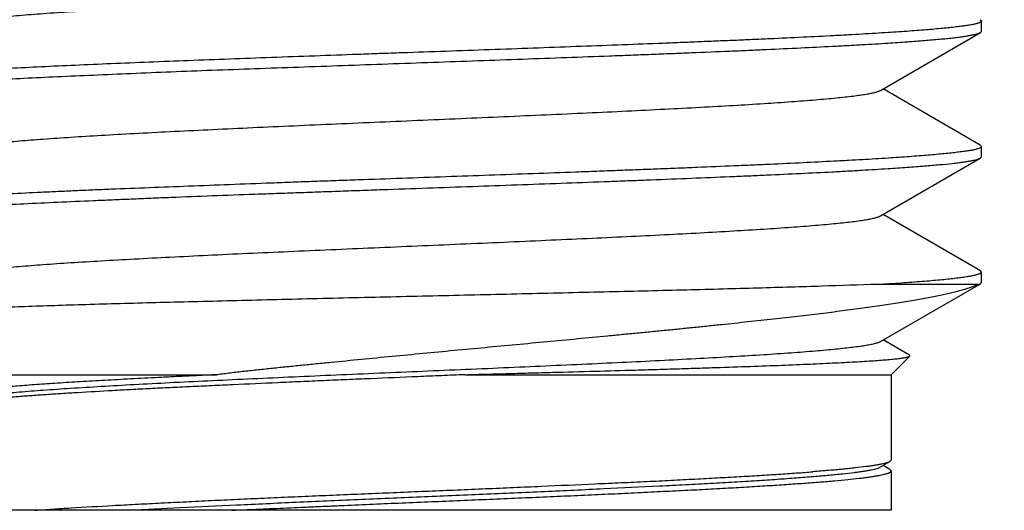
# Model space of a CAD drawing. Header units: inches. Extents: x 0 to 34, y 0 to 22.
# Tile 21 of 106: x 8.226 to 8.3896, y 10.2465 to 10.3279. Entities that reach past the tile are written whole.
import ezdxf

# ---------------------------------------------------------------- set-up
doc = ezdxf.new("R2010")
doc.units = ezdxf.units.IN
doc.header["$LTSCALE"] = 1.87
doc.header["$MEASUREMENT"] = 0
doc.layers.get('0').update_dxf_attribs({"linetype": 'CONTINUOUS'})
doc.layers.add('DIMENSIONS', color=7, linetype='CONTINUOUS')
doc.styles.get("Standard").update_dxf_attribs({"font": 'txt', "width": 0.8})
doc.dimstyles.new('DIMSTYLE_2', dxfattribs={"dimtxt": 0.125, "dimasz": 0.18, "dimexe": 0.125, "dimexo": 0.0625, "dimgap": 0.0625, "dimtad": 0, "dimtih": 1, "dimtoh": 1, "dimlfac": 1.333333, "dimzin": 4, "dimdsep": 46, "dimtxsty": 'STANDARD', "dimblk": '_FILLED', "dimblk1": '_FILLED', "dimblk2": '_FILLED', "dimcen": 0.09, "dimadec": 0, "dimazin": 0, "dimtfac": 1, "dimtofl": 0, "dimtmove": 0, "dimatfit": 3, "dimldrblk": '_FILLED', "dimfxl": 1, "dimtolj": 1, "dimtzin": 4, "dimarcsym": 0})

# ---------------------------------------------------------------- blocks, each defined once
blk = doc.blocks.new('_FILLED')
at = {"color": 0, "linetype": 'BYBLOCK'}
blk.add_solid([(0, 0), (-1, 0.17361), (-1, -0.17361)], dxfattribs=at)
blk = doc.blocks.new('*D38')
at = {"layer": 'DIMENSIONS', "color": 2, "linetype": 'CONTINUOUS'}
for p, q in [((7.86668, 18.6577), (12.25022, 18.6577)), ((12.12522, 18.6577), (12.12522, 14.57708)), ((12.12522, 10.24645), (12.12522, 14.32708)), ((8.76285, 10.24645), (12.25022, 10.24645))]:
    blk.add_line(p, q, dxfattribs=at)
at = {"layer": 'DIMENSIONS', "color": 2, "linetype": 'CONTINUOUS', "xscale": 0.18, "yscale": 0.18, "zscale": 0.18}
for p, rotation in [((12.12522, 18.6577), 90), ((12.12522, 10.24645), 270)]:
    blk.add_blockref('_FILLED', p, dxfattribs=dict(at, rotation=rotation))
at = {"layer": 'DIMENSIONS', "color": 2, "linetype": 'CONTINUOUS', "insert": (12.12522, 14.51458), "char_height": 0.125, "width": 1.525, "attachment_point": 2, "line_spacing_factor": 0.9}
blk.add_mtext('(11.21{\\Ftxt.shx;\\W1.000000;\\H0.125000; }[284.9])', dxfattribs=at)

msp = doc.modelspace()

# ---------------------------------------------------------------- linework, layer by layer
at = {"color": 7, "linetype": 'CONTINUOUS'}
for p, q in [((8.38564, 10.32787), (8.38582, 10.32766)), ((8.38582, 10.32594), (8.38582, 10.32766)), ((8.36905, 10.31614), (8.38565, 10.32575)), ((8.38565, 10.32575), (8.38582, 10.32594)), ((8.38564, 10.30704), (8.36948, 10.31639)), ((8.38564, 10.30704), (8.38582, 10.30682)), ((8.38582, 10.3051), (8.38582, 10.30682)), ((8.38564, 10.3049), (8.38582, 10.3051)), ((8.36905, 10.2953), (8.38564, 10.3049)), ((8.38565, 10.2862), (8.36948, 10.29556)), ((8.38582, 10.286), (8.38565, 10.2862)), ((8.38582, 10.28427), (8.38582, 10.286)), ((8.3854, 10.28395), (8.36853, 10.28395)), ((8.36907, 10.27447), (8.38565, 10.28406)), ((8.3854, 10.28395), (8.38565, 10.28406)), ((8.38565, 10.28406), (8.38582, 10.28427)), ((8.37386, 10.27219), (8.36949, 10.27472)), ((8.37391, 10.27204), (8.37386, 10.27219)), ((8.37082, 10.26895), (8.37391, 10.27204)), ((8.21332, 10.26895), (8.25882, 10.26895)), ((8.30002, 10.26895), (8.37082, 10.26895)), ((8.37082, 10.26895), (8.37082, 10.25477)), ((8.36907, 10.25364), (8.37061, 10.25453)), ((8.37082, 10.25477), (8.37061, 10.25453)), ((8.37061, 10.25323), (8.36949, 10.25388)), ((8.37082, 10.25299), (8.37061, 10.25323)), ((8.37082, 10.25299), (8.37082, 10.24645)), ((8.37082, 10.24645), (8.21332, 10.24645))]:
    msp.add_line(p, q, dxfattribs=at)
for points, knots in [([(8.21508, 10.32705), (8.21513, 10.32707), (8.21524, 10.32713), (8.21544, 10.32721), (8.21568, 10.32728), (8.21596, 10.32736), (8.21628, 10.32744), (8.2168, 10.32755), (8.21754, 10.32768), (8.21856, 10.32783), (8.21973, 10.32799), (8.22106, 10.32814), (8.22255, 10.32829), (8.22419, 10.32845), (8.22667, 10.32866), (8.23013, 10.32893), (8.23467, 10.32923), (8.23971, 10.32954), (8.24522, 10.32985), (8.25114, 10.33016), (8.25741, 10.33047), (8.26399, 10.33077), (8.2708, 10.33108), (8.28021, 10.3315), (8.29213, 10.33201), (8.30405, 10.33252), (8.31346, 10.33294), (8.32028, 10.33325), (8.32685, 10.33355), (8.33311, 10.33386), (8.33902, 10.33417), (8.34452, 10.33448), (8.34955, 10.33479), (8.35409, 10.33509), (8.35753, 10.33536), (8.36001, 10.33557), (8.36165, 10.33573), (8.36313, 10.33588), (8.36446, 10.33603), (8.36562, 10.33619), (8.36663, 10.33634), (8.36736, 10.33647), (8.36786, 10.33658), (8.36818, 10.33666), (8.36846, 10.33674), (8.3687, 10.33681), (8.36889, 10.33689), (8.36901, 10.33695), (8.36906, 10.33698)], [0, 0, 0, 0, 0.001121, 0.002491, 0.004116, 0.006, 0.008148, 0.01056, 0.016177, 0.02284, 0.030529, 0.039209, 0.048867, 0.059526, 0.071177, 0.097285, 0.126844, 0.159642, 0.195431, 0.233923, 0.274735, 0.317471, 0.361779, 0.407312, 0.500426, 0.593525, 0.639052, 0.683364, 0.726075, 0.766815, 0.805217, 0.840966, 0.873731, 0.903233, 0.929232, 0.940847, 0.951502, 0.96117, 0.969825, 0.977443, 0.984012, 0.989538, 0.991915, 0.994036, 0.995902, 0.997516, 0.99888, 1, 1, 1, 1]), ([(8.38582, 10.32766), (8.38582, 10.32765), (8.38582, 10.32763), (8.38581, 10.3276), (8.38579, 10.32757), (8.38575, 10.32752), (8.38568, 10.32747), (8.38557, 10.32741), (8.38542, 10.32734), (8.38525, 10.32728), (8.38505, 10.32722), (8.38472, 10.32714), (8.38423, 10.32703), (8.38355, 10.32692), (8.38274, 10.3268), (8.38182, 10.32669), (8.38078, 10.32657), (8.37962, 10.32645), (8.37834, 10.32633), (8.37695, 10.32621), (8.37544, 10.32609), (8.37322, 10.32592), (8.37149, 10.32581), (8.37031, 10.32573)], [0, 0, 0, 0, 0.002002, 0.004124, 0.006464, 0.009098, 0.015435, 0.023402, 0.033125, 0.04467, 0.058075, 0.073362, 0.109628, 0.153518, 0.205027, 0.264122, 0.330749, 0.404834, 0.486287, 0.574999, 0.670855, 0.773731, 1, 1, 1, 1]), ([(8.37031, 10.32573), (8.36962, 10.32569), (8.36819, 10.3256), (8.36601, 10.32547), (8.3637, 10.32534), (8.36042, 10.32516), (8.35606, 10.32495), (8.35154, 10.32473), (8.34774, 10.32456), (8.34475, 10.32443), (8.34169, 10.32431), (8.33855, 10.32418), (8.33534, 10.32405), (8.33094, 10.32387), (8.32529, 10.32366), (8.31837, 10.3234), (8.31129, 10.32314), (8.3041, 10.32288), (8.29683, 10.32262), (8.29074, 10.32241), (8.28587, 10.32224), (8.27865, 10.32198), (8.27031, 10.32168), (8.26093, 10.32133), (8.25415, 10.32108), (8.24759, 10.32082), (8.24131, 10.32056), (8.23534, 10.32031), (8.22971, 10.32005), (8.22447, 10.31979), (8.22034, 10.31957), (8.21726, 10.31939), (8.21512, 10.31927), (8.21309, 10.31914), (8.21118, 10.31901), (8.2094, 10.31888), (8.20728, 10.31871), (8.20532, 10.31854), (8.20355, 10.31836), (8.20242, 10.31823), (8.20142, 10.31811), (8.20057, 10.31798), (8.19985, 10.31785), (8.19934, 10.31774), (8.199, 10.31765), (8.1988, 10.31759), (8.19863, 10.31752), (8.19854, 10.31748), (8.1985, 10.31745)], [0, 0, 0, 0, 0.012079, 0.024829, 0.038233, 0.05227, 0.082157, 0.114309, 0.131174, 0.148531, 0.166354, 0.184615, 0.203288, 0.222343, 0.261485, 0.301804, 0.343055, 0.384987, 0.427344, 0.46987, 0.491116, 0.512306, 0.595878, 0.636506, 0.67603, 0.714212, 0.750819, 0.785628, 0.818429, 0.849021, 0.877221, 0.89037, 0.902857, 0.914665, 0.925776, 0.936172, 0.945839, 0.962929, 0.970327, 0.976945, 0.982777, 0.987814, 0.992052, 0.99549, 0.99691, 0.998133, 0.999161, 1, 1, 1, 1]), ([(8.37031, 10.324), (8.37138, 10.32407), (8.37294, 10.32417), (8.37497, 10.32432), (8.37675, 10.32446), (8.37842, 10.3246), (8.37997, 10.32475), (8.38098, 10.32486), (8.3819, 10.32497), (8.38273, 10.32508), (8.38346, 10.32519), (8.38409, 10.32531), (8.38462, 10.32541), (8.38501, 10.32551), (8.38526, 10.32559), (8.38541, 10.32564), (8.38554, 10.32569), (8.38562, 10.32573), (8.38565, 10.32575)], [0, 0, 0, 0, 0.207946, 0.303533, 0.393398, 0.555592, 0.627757, 0.693875, 0.753886, 0.807736, 0.855376, 0.896769, 0.931894, 0.960755, 0.972851, 0.983406, 0.992443, 1, 1, 1, 1]), ([(8.19832, 10.31552), (8.19832, 10.31553), (8.19833, 10.31555), (8.19834, 10.31558), (8.19836, 10.31562), (8.19841, 10.31567), (8.1985, 10.31572), (8.19863, 10.31579), (8.1988, 10.31585), (8.19901, 10.31592), (8.19925, 10.31599), (8.19953, 10.31605), (8.19985, 10.31612), (8.20034, 10.31621), (8.20105, 10.31632), (8.20201, 10.31645), (8.20312, 10.31659), (8.20437, 10.31672), (8.20576, 10.31685), (8.20728, 10.31698), (8.20894, 10.31711), (8.21074, 10.31724), (8.21266, 10.31737), (8.21471, 10.31751), (8.21769, 10.31769), (8.22171, 10.31792), (8.22685, 10.31818), (8.23242, 10.31844), (8.23836, 10.3187), (8.24465, 10.31898), (8.25124, 10.31925), (8.25809, 10.31951), (8.26516, 10.31977), (8.2724, 10.32002), (8.27977, 10.32029), (8.28721, 10.32055), (8.29469, 10.32082), (8.30215, 10.32108), (8.30954, 10.32135), (8.31683, 10.32161), (8.3228, 10.32183), (8.3275, 10.32201), (8.33093, 10.32214), (8.33431, 10.32227), (8.33867, 10.32245), (8.34293, 10.32262), (8.34709, 10.3228), (8.35101, 10.32298), (8.35566, 10.32319), (8.36015, 10.32342), (8.36353, 10.3236), (8.36589, 10.32373), (8.36814, 10.32386), (8.3696, 10.32395), (8.37031, 10.324)], [0, 0, 0, 0, 0.000195, 0.000404, 0.00064, 0.000911, 0.001577, 0.002429, 0.003478, 0.004731, 0.00619, 0.007858, 0.009735, 0.011822, 0.016624, 0.022262, 0.028728, 0.036014, 0.044108, 0.052998, 0.062671, 0.073113, 0.084308, 0.096239, 0.108886, 0.136244, 0.166211, 0.198597, 0.233196, 0.269788, 0.308139, 0.348005, 0.389132, 0.431257, 0.474112, 0.517424, 0.560916, 0.604311, 0.647332, 0.689705, 0.731159, 0.751459, 0.771431, 0.791042, 0.810262, 0.847407, 0.865272, 0.882627, 0.915699, 0.946413, 0.960823, 0.974573, 0.987639, 1, 1, 1, 1]), ([(8.21508, 10.30621), (8.21513, 10.30624), (8.21524, 10.3063), (8.21544, 10.30637), (8.21568, 10.30645), (8.21596, 10.30653), (8.21628, 10.3066), (8.21679, 10.30671), (8.21754, 10.30685), (8.21855, 10.307), (8.21973, 10.30715), (8.22106, 10.30731), (8.22255, 10.30746), (8.22418, 10.30761), (8.22666, 10.30783), (8.23012, 10.30809), (8.23466, 10.3084), (8.2397, 10.30871), (8.2452, 10.30902), (8.25112, 10.30932), (8.25739, 10.30963), (8.26397, 10.30994), (8.27078, 10.31025), (8.28019, 10.31066), (8.29211, 10.31118), (8.30403, 10.31169), (8.31344, 10.3121), (8.32025, 10.31241), (8.32682, 10.31272), (8.33309, 10.31303), (8.339, 10.31334), (8.34449, 10.31364), (8.34953, 10.31395), (8.35407, 10.31426), (8.35751, 10.31452), (8.35999, 10.31474), (8.36163, 10.31489), (8.36312, 10.31505), (8.36444, 10.3152), (8.36561, 10.31535), (8.36662, 10.31551), (8.36735, 10.31564), (8.36786, 10.31575), (8.36818, 10.31583), (8.36845, 10.3159), (8.36869, 10.31598), (8.36889, 10.31606), (8.369, 10.31611), (8.36905, 10.31614)], [0, 0, 0, 0, 0.001122, 0.002491, 0.004116, 0.005999, 0.008144, 0.010551, 0.016157, 0.022812, 0.030502, 0.039194, 0.048856, 0.059499, 0.071128, 0.097227, 0.126796, 0.159576, 0.195346, 0.23382, 0.274629, 0.317368, 0.36167, 0.40719, 0.500291, 0.593385, 0.63891, 0.683223, 0.725939, 0.76668, 0.805093, 0.840847, 0.873627, 0.903143, 0.929152, 0.940775, 0.951439, 0.96112, 0.969792, 0.977431, 0.984016, 0.989548, 0.991925, 0.994044, 0.995908, 0.997518, 0.99888, 1, 1, 1, 1]), ([(8.38582, 10.30682), (8.38582, 10.30681), (8.38582, 10.30679), (8.38581, 10.30676), (8.38579, 10.30673), (8.38575, 10.30668), (8.38568, 10.30663), (8.38557, 10.30657), (8.38542, 10.30651), (8.38525, 10.30645), (8.38505, 10.30639), (8.38472, 10.3063), (8.38423, 10.3062), (8.38355, 10.30609), (8.38274, 10.30597), (8.38182, 10.30586), (8.38078, 10.30574), (8.37962, 10.30562), (8.37834, 10.3055), (8.37695, 10.30538), (8.37544, 10.30526), (8.37383, 10.30513), (8.3721, 10.30501), (8.37092, 10.30494), (8.37031, 10.3049)], [0, 0, 0, 0, 0.002004, 0.004125, 0.006461, 0.00909, 0.015414, 0.023367, 0.033076, 0.044609, 0.058002, 0.07328, 0.109533, 0.153417, 0.204927, 0.26403, 0.33067, 0.40477, 0.486234, 0.574956, 0.670822, 0.773709, 0.883485, 1, 1, 1, 1]), ([(8.37031, 10.3049), (8.36962, 10.30485), (8.36819, 10.30476), (8.36601, 10.30463), (8.3637, 10.30451), (8.36042, 10.30433), (8.35606, 10.30411), (8.35154, 10.3039), (8.34774, 10.30373), (8.34371, 10.30356), (8.33958, 10.30338), (8.33535, 10.30321), (8.33207, 10.30308), (8.32874, 10.30296), (8.32534, 10.30283), (8.3219, 10.3027), (8.31723, 10.30252), (8.30887, 10.30222), (8.29923, 10.30188), (8.28953, 10.30153), (8.28345, 10.30132), (8.27861, 10.30115), (8.275, 10.30102), (8.27142, 10.30089), (8.26671, 10.30071), (8.26093, 10.30049), (8.25415, 10.30023), (8.2476, 10.29997), (8.2423, 10.29977), (8.23821, 10.2996), (8.23526, 10.29947), (8.2324, 10.29934), (8.22876, 10.29917), (8.22447, 10.29896), (8.22035, 10.29873), (8.21727, 10.29856), (8.21449, 10.2984), (8.21186, 10.29823), (8.2094, 10.29805), (8.20775, 10.29792), (8.20622, 10.29779), (8.20482, 10.29766), (8.20355, 10.29753), (8.20242, 10.2974), (8.20142, 10.29727), (8.20057, 10.29715), (8.19985, 10.29702), (8.19934, 10.29691), (8.199, 10.29682), (8.1988, 10.29675), (8.19864, 10.29669), (8.19854, 10.29664), (8.1985, 10.29662)], [0, 0, 0, 0, 0.012078, 0.024828, 0.038232, 0.052268, 0.082154, 0.114304, 0.131168, 0.148525, 0.184607, 0.203279, 0.222334, 0.241742, 0.261474, 0.281501, 0.301791, 0.343039, 0.427324, 0.469849, 0.512283, 0.533386, 0.55437, 0.575203, 0.595853, 0.63648, 0.676005, 0.714186, 0.750792, 0.768435, 0.785602, 0.802266, 0.818403, 0.848998, 0.8772, 0.890349, 0.902837, 0.925757, 0.936155, 0.945825, 0.954751, 0.962919, 0.970317, 0.976937, 0.982769, 0.987807, 0.992047, 0.995486, 0.996907, 0.998131, 0.99916, 1, 1, 1, 1]), ([(8.37031, 10.30317), (8.37138, 10.30323), (8.37293, 10.30334), (8.37495, 10.30349), (8.37674, 10.30363), (8.37874, 10.3038), (8.38059, 10.30398), (8.38188, 10.30413), (8.38271, 10.30424), (8.38344, 10.30435), (8.38407, 10.30446), (8.3846, 10.30456), (8.38499, 10.30465), (8.38524, 10.30473), (8.3854, 10.30478), (8.38553, 10.30484), (8.38561, 10.30488), (8.38564, 10.3049)], [0, 0, 0, 0, 0.207475, 0.302878, 0.392593, 0.554592, 0.692804, 0.752821, 0.806703, 0.854408, 0.895899, 0.931161, 0.960205, 0.972413, 0.983095, 0.992278, 1, 1, 1, 1]), ([(8.19832, 10.29468), (8.19832, 10.29469), (8.19833, 10.29472), (8.19834, 10.29475), (8.19836, 10.29478), (8.19841, 10.29483), (8.1985, 10.29489), (8.19863, 10.29496), (8.1988, 10.29502), (8.19901, 10.29509), (8.19925, 10.29515), (8.19953, 10.29522), (8.19985, 10.29528), (8.20034, 10.29538), (8.20105, 10.29549), (8.20201, 10.29562), (8.20312, 10.29575), (8.20437, 10.29588), (8.20631, 10.29607), (8.20843, 10.29624), (8.21074, 10.29641), (8.21266, 10.29654), (8.21471, 10.29668), (8.21769, 10.29686), (8.22171, 10.29708), (8.22685, 10.29734), (8.23242, 10.29761), (8.2373, 10.29782), (8.24139, 10.298), (8.24457, 10.29813), (8.24784, 10.29827), (8.25233, 10.29846), (8.25809, 10.29868), (8.26395, 10.29889), (8.26873, 10.29906), (8.27237, 10.29919), (8.27605, 10.29932), (8.27975, 10.29945), (8.28347, 10.29959), (8.28845, 10.29976), (8.29469, 10.29998), (8.30215, 10.30025), (8.30954, 10.30051), (8.31683, 10.30078), (8.3228, 10.301), (8.3275, 10.30118), (8.33204, 10.30135), (8.33755, 10.30157), (8.34293, 10.30179), (8.34709, 10.30197), (8.35101, 10.30214), (8.35566, 10.30236), (8.36015, 10.30258), (8.36353, 10.30276), (8.36589, 10.3029), (8.36814, 10.30303), (8.3696, 10.30312), (8.37031, 10.30317)], [0, 0, 0, 0, 0.000195, 0.000404, 0.00064, 0.000911, 0.001577, 0.002429, 0.003479, 0.004732, 0.006191, 0.00786, 0.009737, 0.011824, 0.016626, 0.022263, 0.028729, 0.036014, 0.044108, 0.062672, 0.073115, 0.084311, 0.096241, 0.108886, 0.136245, 0.166212, 0.198598, 0.233197, 0.251258, 0.269788, 0.288759, 0.30814, 0.348006, 0.389132, 0.410087, 0.431258, 0.452611, 0.474113, 0.495729, 0.517425, 0.560917, 0.604312, 0.647333, 0.689706, 0.73116, 0.75146, 0.771431, 0.810263, 0.847407, 0.865272, 0.882627, 0.915699, 0.946413, 0.960824, 0.974573, 0.987638, 1, 1, 1, 1]), ([(8.21508, 10.28538), (8.21513, 10.28541), (8.21524, 10.28546), (8.21544, 10.28554), (8.21568, 10.28562), (8.21596, 10.28569), (8.21628, 10.28577), (8.21679, 10.28588), (8.21753, 10.28601), (8.21855, 10.28616), (8.21972, 10.28632), (8.22105, 10.28647), (8.22254, 10.28663), (8.22418, 10.28678), (8.22666, 10.28699), (8.23011, 10.28726), (8.23465, 10.28757), (8.23969, 10.28787), (8.24519, 10.28818), (8.2511, 10.28849), (8.25737, 10.2888), (8.26394, 10.28911), (8.27076, 10.28941), (8.28016, 10.28983), (8.29208, 10.29034), (8.30399, 10.29085), (8.3134, 10.29127), (8.32022, 10.29158), (8.32679, 10.29188), (8.33305, 10.29219), (8.33896, 10.2925), (8.34446, 10.29281), (8.3495, 10.29312), (8.35404, 10.29342), (8.35749, 10.29369), (8.35997, 10.2939), (8.36161, 10.29406), (8.36309, 10.29421), (8.36443, 10.29436), (8.3656, 10.29452), (8.36661, 10.29467), (8.36734, 10.2948), (8.36785, 10.29491), (8.36817, 10.29499), (8.36845, 10.29507), (8.36869, 10.29514), (8.36888, 10.29522), (8.369, 10.29528), (8.36905, 10.2953)], [0, 0, 0, 0, 0.001122, 0.002492, 0.004116, 0.005999, 0.008143, 0.010548, 0.016146, 0.022788, 0.030465, 0.039157, 0.04884, 0.059499, 0.071126, 0.097167, 0.126708, 0.1595, 0.195254, 0.233692, 0.274484, 0.31722, 0.361516, 0.407019, 0.500095, 0.593174, 0.638697, 0.683007, 0.725725, 0.766467, 0.80489, 0.840653, 0.873447, 0.902985, 0.929011, 0.940642, 0.951317, 0.961011, 0.969701, 0.977366, 0.98398, 0.989532, 0.991915, 0.994038, 0.995904, 0.997517, 0.99888, 1, 1, 1, 1]), ([(8.36853, 10.28395), (8.36921, 10.28399), (8.37053, 10.28408), (8.37244, 10.2842), (8.37424, 10.28433), (8.37592, 10.28446), (8.37747, 10.28459), (8.37889, 10.28471), (8.38019, 10.28484), (8.38135, 10.28497), (8.38238, 10.28509), (8.38328, 10.28522), (8.38394, 10.28533), (8.3844, 10.28542), (8.3847, 10.28548), (8.38496, 10.28555), (8.38519, 10.28561), (8.38538, 10.28567), (8.38553, 10.28574), (8.38566, 10.2858), (8.38574, 10.28585), (8.38578, 10.2859), (8.38581, 10.28593), (8.38582, 10.28597), (8.38582, 10.28599), (8.38582, 10.286)], [0, 0, 0, 0, 0.116315, 0.225989, 0.328853, 0.424762, 0.513573, 0.595163, 0.669416, 0.736231, 0.795516, 0.847199, 0.891232, 0.910371, 0.927593, 0.942901, 0.956304, 0.967816, 0.977468, 0.985318, 0.991476, 0.993992, 0.996195, 0.998162, 1, 1, 1, 1]), ([(8.36853, 10.28395), (8.36547, 10.28384), (8.36069, 10.28368), (8.35408, 10.28348), (8.34859, 10.28332), (8.34279, 10.28316), (8.33672, 10.283), (8.3304, 10.28284), (8.32387, 10.28269), (8.31716, 10.28253), (8.31033, 10.28237), (8.3034, 10.28221), (8.29642, 10.28205), (8.28943, 10.28189), (8.28246, 10.28173), (8.27556, 10.28157), (8.26878, 10.2814), (8.26214, 10.28123), (8.25569, 10.28107), (8.24947, 10.28092), (8.24351, 10.28076), (8.23785, 10.2806), (8.23254, 10.28044), (8.22759, 10.28027), (8.22371, 10.28013), (8.22081, 10.28002), (8.2188, 10.27994), (8.21691, 10.27986), (8.21513, 10.27978), (8.21347, 10.2797), (8.21193, 10.27961), (8.21052, 10.27953), (8.20923, 10.27945), (8.20808, 10.27937), (8.20705, 10.27928), (8.20616, 10.2792), (8.2054, 10.27912), (8.20485, 10.27905), (8.20448, 10.27899), (8.20425, 10.27895), (8.20406, 10.27891), (8.2039, 10.27887), (8.20378, 10.27883), (8.20371, 10.2788), (8.20368, 10.27878)], [0, 0, 0, 0, 0.055661, 0.086935, 0.12028, 0.155512, 0.192431, 0.230836, 0.270503, 0.31121, 0.352726, 0.394811, 0.43722, 0.479709, 0.52203, 0.563933, 0.605166, 0.645489, 0.684671, 0.722482, 0.758686, 0.793047, 0.825362, 0.855438, 0.883093, 0.895957, 0.908152, 0.919657, 0.930459, 0.940536, 0.949869, 0.958448, 0.966261, 0.973297, 0.979543, 0.984985, 0.989617, 0.993433, 0.995035, 0.996433, 0.997626, 0.998616, 0.999405, 1, 1, 1, 1]), ([(8.3854, 10.28395), (8.38524, 10.28388), (8.38489, 10.28372), (8.38432, 10.28351), (8.38369, 10.28329), (8.38271, 10.28299), (8.3813, 10.28262), (8.37941, 10.28218), (8.37725, 10.28175), (8.37483, 10.2813), (8.37215, 10.28086), (8.36923, 10.28042), (8.36606, 10.27997), (8.36266, 10.27952), (8.35904, 10.27907), (8.35522, 10.27861), (8.35119, 10.27815), (8.34698, 10.2777), (8.34337, 10.27732), (8.34039, 10.27701), (8.3381, 10.27677), (8.33578, 10.27654), (8.33342, 10.2763), (8.33104, 10.27607), (8.32862, 10.27583), (8.32618, 10.2756), (8.32287, 10.27528), (8.31869, 10.27488), (8.31363, 10.2744), (8.30851, 10.27392), (8.30335, 10.27344), (8.29819, 10.27296), (8.29303, 10.27246), (8.2879, 10.27197), (8.28282, 10.27148), (8.27862, 10.27106), (8.2753, 10.27074), (8.27285, 10.27049), (8.27042, 10.27025), (8.26803, 10.27), (8.26605, 10.26979), (8.26449, 10.26962), (8.26333, 10.2695), (8.26219, 10.26937), (8.26105, 10.26923), (8.25993, 10.26909), (8.25919, 10.269), (8.25882, 10.26895)], [0, 0, 0, 0, 0.004222, 0.008957, 0.014215, 0.019999, 0.033134, 0.048339, 0.065609, 0.08492, 0.106205, 0.129414, 0.154503, 0.181394, 0.209996, 0.240233, 0.272006, 0.30521, 0.339756, 0.3575, 0.375536, 0.393842, 0.412401, 0.431201, 0.45023, 0.469471, 0.488906, 0.52828, 0.568214, 0.608559, 0.649164, 0.689875, 0.730534, 0.770979, 0.811049, 0.850592, 0.870118, 0.889451, 0.908568, 0.927439, 0.946052, 0.955259, 0.96439, 0.97343, 0.982368, 0.991217, 1, 1, 1, 1]), ([(8.21507, 10.26454), (8.21512, 10.26457), (8.21524, 10.26463), (8.21544, 10.26471), (8.21568, 10.26478), (8.21596, 10.26486), (8.21628, 10.26494), (8.21679, 10.26505), (8.21753, 10.26518), (8.21855, 10.26533), (8.21972, 10.26548), (8.22105, 10.26564), (8.22254, 10.26579), (8.22418, 10.26595), (8.22665, 10.26616), (8.2301, 10.26642), (8.23464, 10.26673), (8.23968, 10.26704), (8.24518, 10.26735), (8.25109, 10.26766), (8.25736, 10.26796), (8.26393, 10.26827), (8.27075, 10.26858), (8.28015, 10.269), (8.29206, 10.26951), (8.30398, 10.27002), (8.31339, 10.27043), (8.3202, 10.27074), (8.32677, 10.27105), (8.33304, 10.27136), (8.33895, 10.27167), (8.34445, 10.27198), (8.34949, 10.27228), (8.35403, 10.27259), (8.35748, 10.27285), (8.35996, 10.27307), (8.3616, 10.27322), (8.36309, 10.27338), (8.36442, 10.27353), (8.36559, 10.27368), (8.36661, 10.27384), (8.36735, 10.27397), (8.36786, 10.27408), (8.36818, 10.27416), (8.36846, 10.27423), (8.3687, 10.27431), (8.3689, 10.27439), (8.36902, 10.27444), (8.36907, 10.27447)], [0, 0, 0, 0, 0.001122, 0.002492, 0.004117, 0.006001, 0.008145, 0.01055, 0.016143, 0.022776, 0.030445, 0.039136, 0.04882, 0.059476, 0.071096, 0.097128, 0.126656, 0.159442, 0.195188, 0.233604, 0.274378, 0.317114, 0.361408, 0.4069, 0.499955, 0.593016, 0.638533, 0.682839, 0.725551, 0.766291, 0.804706, 0.840476, 0.873272, 0.90281, 0.928839, 0.940471, 0.951145, 0.960835, 0.969523, 0.977198, 0.983843, 0.989441, 0.991847, 0.993992, 0.995878, 0.997505, 0.998878, 1, 1, 1, 1]), ([(8.30002, 10.26895), (8.30124, 10.26899), (8.30368, 10.26905), (8.30733, 10.26915), (8.31095, 10.26925), (8.31569, 10.26938), (8.32149, 10.26954), (8.3272, 10.2697), (8.33162, 10.26983), (8.33483, 10.26993), (8.33795, 10.27003), (8.34191, 10.27015), (8.34659, 10.27031), (8.35187, 10.2705), (8.35665, 10.27069), (8.36031, 10.27086), (8.36297, 10.27099), (8.36474, 10.27109), (8.36637, 10.27118), (8.36784, 10.27128), (8.36916, 10.27137), (8.37032, 10.27146), (8.37131, 10.27156), (8.37215, 10.27165), (8.37275, 10.27173), (8.37314, 10.2718), (8.37338, 10.27185), (8.37357, 10.27189), (8.37372, 10.27194), (8.37382, 10.27198), (8.37388, 10.27202), (8.3739, 10.27203), (8.37391, 10.27204)], [0, 0, 0, 0, 0.049621, 0.098963, 0.147914, 0.19637, 0.291377, 0.383168, 0.427617, 0.470964, 0.513123, 0.554012, 0.631638, 0.703176, 0.768042, 0.82571, 0.851702, 0.875726, 0.897731, 0.91768, 0.935537, 0.951268, 0.964839, 0.97623, 0.985433, 0.989211, 0.992441, 0.995124, 0.997265, 0.998878, 0.999496, 1, 1, 1, 1]), ([(8.25882, 10.26895), (8.25798, 10.26891), (8.25673, 10.26886), (8.25507, 10.26878), (8.25345, 10.2687), (8.25144, 10.2686), (8.24908, 10.26848), (8.24677, 10.26836), (8.24451, 10.26825), (8.24232, 10.26813), (8.23952, 10.26798), (8.23619, 10.26779), (8.23298, 10.26759), (8.23056, 10.26743), (8.22886, 10.26731), (8.22723, 10.26719), (8.22569, 10.26707), (8.22423, 10.26696), (8.22286, 10.26684), (8.22157, 10.26672), (8.22038, 10.26661), (8.21927, 10.26649), (8.21825, 10.26637), (8.21733, 10.26625), (8.2165, 10.26614), (8.21577, 10.26602), (8.21513, 10.26591), (8.21459, 10.26579), (8.2142, 10.26569), (8.21393, 10.26561), (8.21377, 10.26555), (8.21364, 10.26549), (8.21353, 10.26543), (8.21344, 10.26537), (8.21337, 10.26531), (8.21333, 10.26525), (8.21332, 10.26521), (8.21332, 10.26519)], [0, 0, 0, 0, 0.054844, 0.081905, 0.108711, 0.16153, 0.213233, 0.263758, 0.31304, 0.361017, 0.407631, 0.496534, 0.579305, 0.61826, 0.65553, 0.691069, 0.724833, 0.75678, 0.786868, 0.815064, 0.841333, 0.865644, 0.887969, 0.908281, 0.926558, 0.942783, 0.956943, 0.969033, 0.979054, 0.983296, 0.987029, 0.990264, 0.993014, 0.995301, 0.997167, 0.998688, 1, 1, 1, 1]), ([(8.30002, 10.26895), (8.29871, 10.2689), (8.29609, 10.26879), (8.29085, 10.26857), (8.28562, 10.26835), (8.2804, 10.26813), (8.27653, 10.26796), (8.2727, 10.26779), (8.26769, 10.26756), (8.26277, 10.26734), (8.25794, 10.26712), (8.25444, 10.26696), (8.25103, 10.2668), (8.24773, 10.26664), (8.24454, 10.26647), (8.24053, 10.26625), (8.23669, 10.26603), (8.23303, 10.26581), (8.23051, 10.26564), (8.2285, 10.2655), (8.22697, 10.26539), (8.22588, 10.26531), (8.22484, 10.26523), (8.22353, 10.26512), (8.222, 10.26498), (8.2203, 10.26482), (8.21878, 10.26465), (8.21744, 10.26449), (8.21629, 10.26433), (8.21544, 10.26418), (8.21487, 10.26407), (8.2145, 10.26399), (8.21419, 10.2639), (8.21393, 10.26382), (8.21371, 10.26374), (8.21358, 10.26368), (8.21353, 10.26365)], [0, 0, 0, 0, 0.04529, 0.090695, 0.1814, 0.226473, 0.271211, 0.315501, 0.359233, 0.444589, 0.486, 0.526428, 0.565772, 0.603935, 0.640822, 0.676341, 0.742925, 0.773825, 0.803027, 0.830458, 0.843489, 0.856051, 0.868138, 0.879743, 0.901478, 0.921201, 0.938866, 0.954432, 0.967867, 0.979145, 0.983969, 0.98825, 0.991987, 0.995185, 0.997852, 1, 1, 1, 1]), ([(8.37061, 10.25453), (8.37058, 10.25451), (8.37051, 10.25447), (8.37033, 10.2544), (8.37006, 10.25431), (8.36968, 10.2542), (8.36922, 10.2541), (8.36868, 10.254), (8.36806, 10.25389), (8.36737, 10.25379), (8.36629, 10.25365), (8.36511, 10.25351), (8.36383, 10.25338), (8.36276, 10.25327), (8.36161, 10.25316), (8.3604, 10.25306), (8.35912, 10.25295), (8.35824, 10.25287), (8.35779, 10.25284)], [0, 0, 0, 0, 0.008834, 0.01906, 0.043807, 0.074403, 0.110907, 0.153329, 0.201662, 0.255884, 0.315962, 0.453495, 0.530828, 0.613776, 0.702255, 0.79618, 0.895469, 1, 1, 1, 1]), ([(8.22854, 10.24645), (8.22951, 10.24652), (8.23153, 10.24666), (8.23583, 10.24693), (8.24041, 10.2472), (8.24524, 10.24745), (8.24913, 10.24765), (8.25317, 10.24785), (8.25735, 10.24806), (8.26166, 10.24826), (8.26608, 10.24846), (8.27059, 10.24866), (8.27518, 10.24886), (8.27983, 10.24905), (8.28453, 10.24925), (8.28925, 10.24945), (8.29398, 10.24965), (8.29871, 10.24984), (8.30341, 10.25004), (8.30807, 10.25024), (8.31416, 10.25051), (8.32013, 10.25078), (8.32597, 10.25104), (8.33018, 10.25123), (8.33425, 10.25144), (8.33817, 10.25164), (8.34192, 10.25184), (8.34493, 10.252), (8.34725, 10.25214), (8.34891, 10.25224), (8.35053, 10.25234), (8.35209, 10.25244), (8.35359, 10.25254), (8.35504, 10.25264), (8.35644, 10.25274), (8.35734, 10.2528), (8.35779, 10.25284)], [0, 0, 0, 0, 0.022568, 0.046829, 0.100074, 0.128866, 0.158969, 0.190273, 0.222666, 0.256031, 0.290246, 0.325189, 0.360733, 0.39675, 0.43311, 0.46968, 0.50633, 0.542926, 0.579337, 0.61543, 0.651075, 0.72051, 0.754047, 0.786636, 0.818159, 0.848502, 0.877556, 0.905214, 0.918489, 0.931379, 0.943872, 0.955956, 0.967621, 0.978857, 0.989653, 1, 1, 1, 1]), ([(8.24412, 10.24645), (8.24699, 10.24661), (8.25297, 10.24692), (8.26224, 10.24736), (8.27206, 10.24781), (8.28224, 10.24825), (8.29261, 10.2487), (8.30296, 10.24914), (8.31311, 10.24959), (8.32288, 10.25003), (8.3307, 10.25041), (8.33663, 10.25071), (8.34078, 10.25094), (8.34471, 10.25116), (8.3484, 10.25138), (8.35183, 10.25161), (8.35499, 10.25183), (8.35785, 10.25205), (8.36041, 10.25227), (8.36267, 10.2525), (8.36435, 10.25269), (8.36553, 10.25284), (8.36629, 10.25296), (8.36697, 10.25307), (8.36756, 10.25318), (8.36806, 10.25329), (8.36848, 10.2534), (8.36877, 10.2535), (8.36895, 10.25358), (8.36903, 10.25362), (8.36907, 10.25364)], [0, 0, 0, 0, 0.068822, 0.143454, 0.222409, 0.304273, 0.38761, 0.470869, 0.552522, 0.631095, 0.705161, 0.740019, 0.773278, 0.804782, 0.834362, 0.861867, 0.887158, 0.910105, 0.930655, 0.948762, 0.964356, 0.971183, 0.977346, 0.982829, 0.987622, 0.991725, 0.995147, 0.997899, 0.999029, 1, 1, 1, 1]), ([(8.26129, 10.24645), (8.26204, 10.24649), (8.26317, 10.24653), (8.26468, 10.24659), (8.2662, 10.24666), (8.26812, 10.24675), (8.27045, 10.24685), (8.27279, 10.24695), (8.27515, 10.24706), (8.27753, 10.24716), (8.28072, 10.2473), (8.28474, 10.24748), (8.29119, 10.24775), (8.29764, 10.24802), (8.30407, 10.24829), (8.30884, 10.2485), (8.31354, 10.2487), (8.31816, 10.2489), (8.32268, 10.2491), (8.32708, 10.24931), (8.33136, 10.24952), (8.33548, 10.24972), (8.33944, 10.24992), (8.34321, 10.25012), (8.3468, 10.25033), (8.35017, 10.25053), (8.35333, 10.25074), (8.35625, 10.25094), (8.35893, 10.25114), (8.36135, 10.25134), (8.36352, 10.25154), (8.36515, 10.25171), (8.36632, 10.25186), (8.36709, 10.25196), (8.36779, 10.25206), (8.36842, 10.25217), (8.36897, 10.25227), (8.36946, 10.25237), (8.36981, 10.25246), (8.37006, 10.25253), (8.37022, 10.25258), (8.37036, 10.25263), (8.37048, 10.25268), (8.37058, 10.25273), (8.37071, 10.25281), (8.37082, 10.25291), (8.37082, 10.25299)], [0, 0, 0, 0, 0.020476, 0.030808, 0.0412, 0.06215, 0.083307, 0.104651, 0.126161, 0.147817, 0.169599, 0.213457, 0.257569, 0.345883, 0.389751, 0.433204, 0.476077, 0.518209, 0.559439, 0.599611, 0.638573, 0.676176, 0.71228, 0.746748, 0.779449, 0.81026, 0.839065, 0.865754, 0.890226, 0.912392, 0.932172, 0.949496, 0.957217, 0.964302, 0.970746, 0.976543, 0.981688, 0.98618, 0.990019, 0.991695, 0.993209, 0.994564, 0.995762, 0.996805, 0.9977, 1, 1, 1, 1])]:
    msp.add_open_spline(points, degree=3, knots=knots, dxfattribs=at)

# ---------------------------------------------------------------- dimensions: what is measured, and where the dimension line sits
at = {"layer": 'DIMENSIONS', "color": 2, "linetype": 'CONTINUOUS'}
dim = msp.add_linear_dim(base=(12.125219, 18.657702), p1=(8.700354, 10.246453), p2=(7.804184, 18.657702), angle=90, text='(<>)', dimstyle='DIMSTYLE_2', dxfattribs=at)
dim.commit()
dim.dimension.update_dxf_attribs({"geometry": '*D38', "text_midpoint": (12.125219, 14.452077), "dimtype": 160})

doc.saveas('drawing.dxf')
